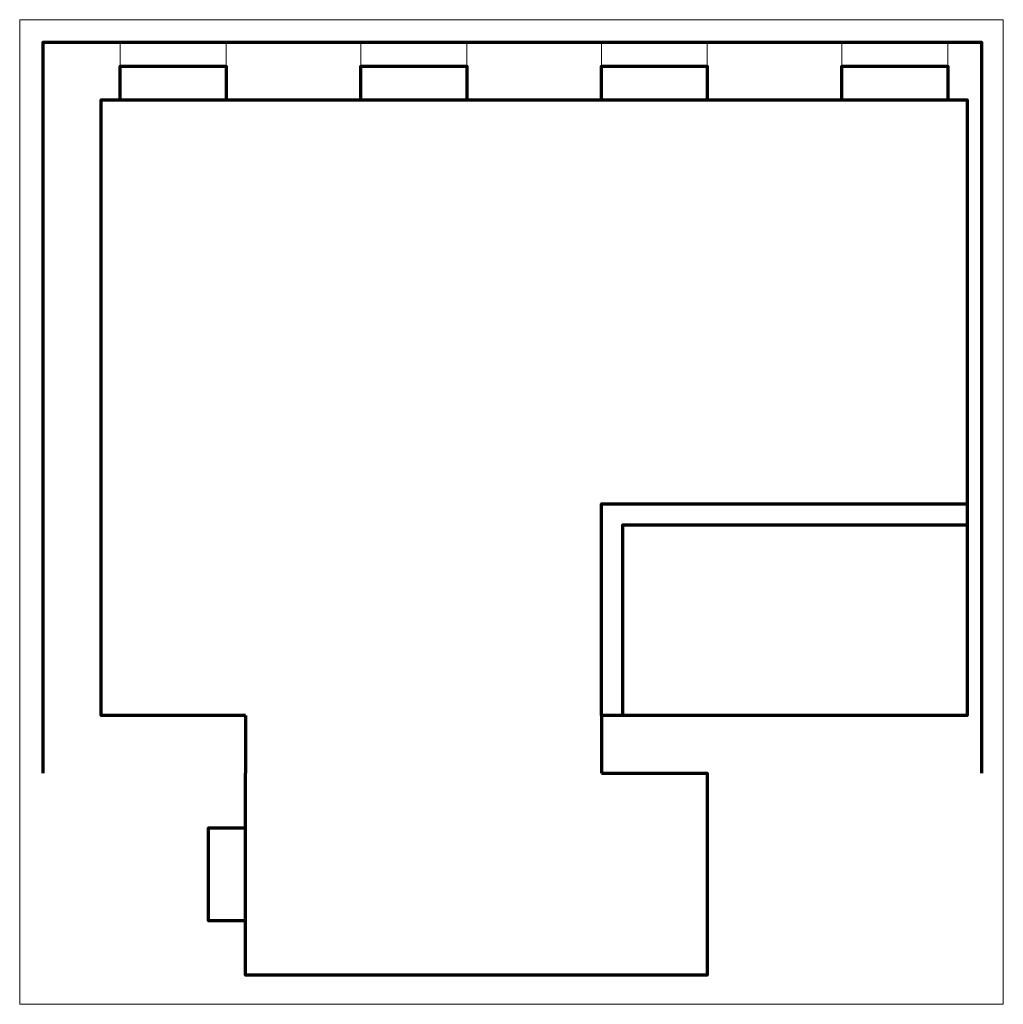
# Model space of a CAD drawing. Header units: millimetres. Extents: x -5111 to 5111, y -5118 to 5118.
import ezdxf

# ---------------------------------------------------------------- set-up
doc = ezdxf.new("R2010")
doc.units = ezdxf.units.MM
doc.header["$MEASUREMENT"] = 0
doc.layers.add('layer 1', color=7, linetype='Continuous')

msp = doc.modelspace()

# ---------------------------------------------------------------- linework, layer by layer
at = {"layer": 'layer 1', "color": 254, "lineweight": 20}
msp.add_lwpolyline([(-5110.88, -5118.396), (5110.88, -5118.396), (5110.88, 5118.396), (-5110.88, 5118.396), (-5110.88, -5118.396)], close=True, dxfattribs=at)
at = {"layer": 'layer 1', "lineweight": 70}
for points, knots in [([(-4865.408, -2715.484), (-4865.408, -2715.484), (-4865.408, 4884.516), (-4865.408, 4884.516), (-4865.408, 4884.516), (-4865.408, 4884.516), (4884.592, 4884.516), (4884.592, 4884.516), (4884.592, 4884.516), (4884.592, 4884.516), (4884.592, -2715.484), (4884.592, -2715.484)], [0, 0, 0, 0, 0.3333333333, 0.3333333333, 0.3333333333, 0.3333333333, 0.6666666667, 0.6666666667, 0.6666666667, 0.6666666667, 1, 1, 1, 1]), ([(-4065.408, 4284.516), (-4065.408, 4284.516), (-4065.408, 4634.514), (-4065.408, 4634.514), (-4065.408, 4634.514), (-4065.408, 4634.514), (-2965.408, 4634.514), (-2965.408, 4634.514), (-2965.408, 4634.514), (-2965.408, 4634.514), (-2965.408, 4284.516), (-2965.408, 4284.516)], [0, 0, 0, 0, 0.3333333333, 0.3333333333, 0.3333333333, 0.3333333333, 0.6666666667, 0.6666666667, 0.6666666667, 0.6666666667, 1, 1, 1, 1]), ([(-1565.408, 4284.516), (-1565.408, 4284.516), (-1565.408, 4634.514), (-1565.408, 4634.514), (-1565.408, 4634.514), (-1565.408, 4634.514), (-465.408, 4634.514), (-465.408, 4634.514), (-465.408, 4634.514), (-465.408, 4634.514), (-465.408, 4284.516), (-465.408, 4284.516)], [0, 0, 0, 0, 0.3333333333, 0.3333333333, 0.3333333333, 0.3333333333, 0.6666666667, 0.6666666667, 0.6666666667, 0.6666666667, 1, 1, 1, 1]), ([(934.592, 4284.516), (934.592, 4284.516), (934.592, 4634.514), (934.592, 4634.514), (934.592, 4634.514), (934.592, 4634.514), (2034.592, 4634.514), (2034.592, 4634.514), (2034.592, 4634.514), (2034.592, 4634.514), (2034.592, 4284.516), (2034.592, 4284.516)], [0, 0, 0, 0, 0.3333333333, 0.3333333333, 0.3333333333, 0.3333333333, 0.6666666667, 0.6666666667, 0.6666666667, 0.6666666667, 1, 1, 1, 1]), ([(3434.592, 4284.516), (3434.592, 4284.516), (3434.592, 4634.514), (3434.592, 4634.514), (3434.592, 4634.514), (3434.592, 4634.514), (4534.592, 4634.514), (4534.592, 4634.514), (4534.592, 4634.514), (4534.592, 4634.514), (4534.592, 4284.516), (4534.592, 4284.516)], [0, 0, 0, 0, 0.3333333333, 0.3333333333, 0.3333333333, 0.3333333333, 0.6666666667, 0.6666666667, 0.6666666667, 0.6666666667, 1, 1, 1, 1]), ([(-2765.408, -2115.484), (-2765.408, -2115.484), (-4265.408, -2115.484), (-4265.408, -2115.484), (-4265.408, -2115.484), (-4265.408, -2115.484), (-4265.408, 4284.516), (-4265.408, 4284.516), (-4265.408, 4284.516), (-4265.408, 4284.516), (4734.592, 4284.516), (4734.592, 4284.516), (4734.592, 4284.516), (4734.592, 4284.516), (4734.592, -2115.484), (4734.592, -2115.484), (4734.592, -2115.484), (4734.592, -2115.484), (934.592, -2115.484), (934.592, -2115.484)], [0, 0, 0, 0, 0.2, 0.2, 0.2, 0.2, 0.4, 0.4, 0.4, 0.4, 0.6, 0.6, 0.6, 0.6, 0.8, 0.8, 0.8, 0.8, 1, 1, 1, 1]), ([(934.592, -2115.4837), (934.592, -2115.4837), (934.592, 84.5164), (934.592, 84.5164), (934.592, 84.5164), (934.592, 84.5164), (4734.592, 84.5164), (4734.592, 84.5164)], [0, 0, 0, 0, 0.5, 0.5, 0.5, 0.5, 1, 1, 1, 1]), ([(4734.5919, -135.484), (4734.5919, -135.484), (1154.592, -135.484), (1154.592, -135.484), (1154.592, -135.484), (1154.592, -135.484), (1154.592, -2115.4839), (1154.592, -2115.4839)], [0, 0, 0, 0, 0.5, 0.5, 0.5, 0.5, 1, 1, 1, 1]), ([(934.592, -2715.484), (934.592, -2715.484), (2034.592, -2715.484), (2034.592, -2715.484), (2034.592, -2715.484), (2034.592, -2715.484), (2034.592, -4815.484), (2034.592, -4815.484), (2034.592, -4815.484), (2034.592, -4815.484), (-2765.408, -4815.484), (-2765.408, -4815.484), (-2765.408, -4815.484), (-2765.408, -4815.484), (-2765.408, -2715.484), (-2765.408, -2715.484)], [0, 0, 0, 0, 0.25, 0.25, 0.25, 0.25, 0.5, 0.5, 0.5, 0.5, 0.75, 0.75, 0.75, 0.75, 1, 1, 1, 1]), ([(-2765.408, -4248.844), (-2765.408, -4248.844), (-3147.19, -4248.844), (-3147.19, -4248.844), (-3147.19, -4248.844), (-3147.19, -4248.844), (-3147.19, -3282.124), (-3147.19, -3282.124), (-3147.19, -3282.124), (-3147.19, -3282.124), (-2765.408, -3282.124), (-2765.408, -3282.124)], [0, 0, 0, 0, 0.3333333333, 0.3333333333, 0.3333333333, 0.3333333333, 0.6666666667, 0.6666666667, 0.6666666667, 0.6666666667, 1, 1, 1, 1])]:
    msp.add_open_spline(points, degree=3, knots=knots, dxfattribs=at)
at = {"layer": 'layer 1', "lineweight": 20}
for points in [[(-4065.408, 4634.514), (-4065.408, 4634.514), (-4065.408, 4884.516), (-4065.408, 4884.516)], [(-2965.408, 4634.514), (-2965.408, 4634.514), (-2965.408, 4884.516), (-2965.408, 4884.516)], [(-1565.408, 4634.514), (-1565.408, 4634.514), (-1565.408, 4884.516), (-1565.408, 4884.516)], [(-465.408, 4634.514), (-465.408, 4634.514), (-465.408, 4884.516), (-465.408, 4884.516)], [(934.592, 4634.514), (934.592, 4634.514), (934.592, 4884.516), (934.592, 4884.516)], [(2034.592, 4634.514), (2034.592, 4634.514), (2034.592, 4884.516), (2034.592, 4884.516)], [(3434.592, 4634.514), (3434.592, 4634.514), (3434.592, 4884.516), (3434.592, 4884.516)], [(4534.592, 4634.514), (4534.592, 4634.514), (4534.592, 4884.516), (4534.592, 4884.516)]]:
    msp.add_open_spline(points, degree=3, dxfattribs=at)
at = {"layer": 'layer 1', "lineweight": 70}
for points in [[(-2765.408, -2115.484), (-2765.408, -2115.484), (-2765.408, -2715.484), (-2765.408, -2715.484)], [(934.592, -2115.484), (934.592, -2115.484), (934.592, -2715.484), (934.592, -2715.484)]]:
    msp.add_open_spline(points, degree=3, dxfattribs=at)

doc.saveas('drawing.dxf')
